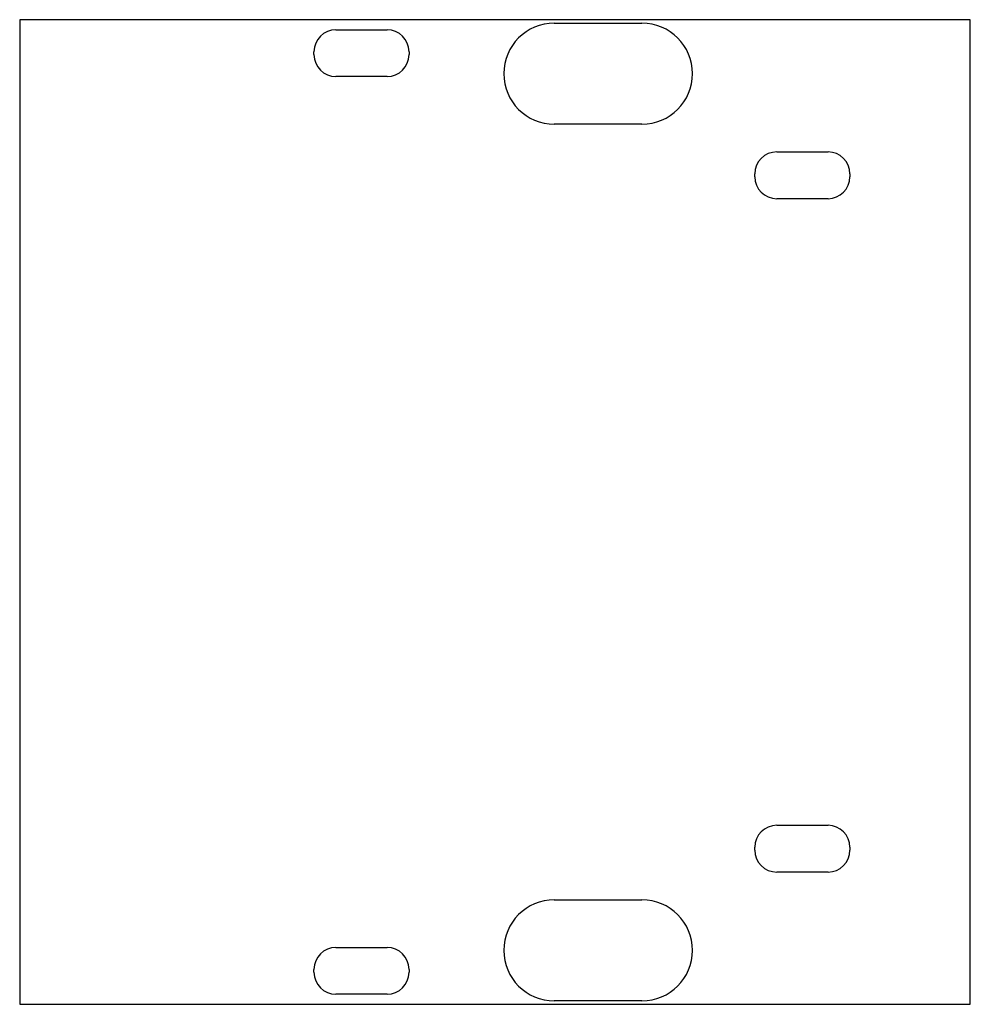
# Model space of a CAD drawing. Header units: millimetres. Extents: x 0 to 65, y 0 to 67.3.
import ezdxf

# ---------------------------------------------------------------- set-up
doc = ezdxf.new("R2010")
doc.units = ezdxf.units.MM
doc.layers.add('Kontur', color=7, linetype='CONTINUOUS')

msp = doc.modelspace()

# ---------------------------------------------------------------- linework, layer by layer
at = {"layer": 'Kontur', "color": 7, "linetype": 'CONTINUOUS'}
for p, q in [((65, 67.32), (0, 67.32)), ((0, 67.32), (0, 67.32)), ((0, 67.32), (0, 0)), ((65, 0), (65, 67.32)), ((65, 67.32), (65, 67.32)), ((36.55, 67.08), (42.55, 67.08)), ((21.62, 66.63), (25.12, 66.63)), ((20.12, 64.93), (20.12, 65.13)), ((26.62, 65.13), (26.62, 64.93)), ((25.12, 63.43), (21.62, 63.43)), ((33.1, 63.63), (33.1, 63.63)), ((46, 63.63), (46, 63.63)), ((42.55, 60.18), (36.55, 60.18)), ((51.77, 58.28), (55.27, 58.28)), ((50.27, 56.58), (50.27, 56.78)), ((56.77, 56.78), (56.77, 56.58)), ((55.27, 55.08), (51.77, 55.08)), ((51.77, 12.24), (55.27, 12.24)), ((50.27, 10.54), (50.27, 10.74)), ((56.77, 10.74), (56.77, 10.54)), ((55.27, 9.04), (51.77, 9.04)), ((36.55, 7.14), (42.55, 7.14)), ((21.62, 3.89), (25.12, 3.89)), ((33.1, 3.69), (33.1, 3.69)), ((46, 3.69), (46, 3.69)), ((20.12, 2.19), (20.12, 2.39)), ((26.62, 2.39), (26.62, 2.19)), ((25.12, 0.69), (21.62, 0.69)), ((0, 0), (0, 0)), ((0, 0), (65, 0)), ((42.55, 0.24), (36.55, 0.24)), ((65, 0), (65, 0))]:
    msp.add_line(p, q, dxfattribs=at)
for centre, radius, start, end in [((36.55, 63.63), 3.45, 450, 180), ((42.55, 63.63), 3.45, 360, 90), ((21.62, 65.13), 1.5, 450, 180), ((25.12, 65.13), 1.5, 360, 90), ((21.62, 64.93), 1.5, 180, -90), ((25.12, 64.93), 1.5, 270, 0), ((36.55, 63.63), 3.45, 180, -90), ((42.55, 63.63), 3.45, 270, 0), ((51.77, 56.78), 1.5, 450, 180), ((55.27, 56.78), 1.5, 360, 90), ((51.77, 56.58), 1.5, 180, -90), ((55.27, 56.58), 1.5, 270, 0), ((51.77, 10.74), 1.5, 450, 180), ((55.27, 10.74), 1.5, 360, 90), ((51.77, 10.54), 1.5, 180, -90), ((55.27, 10.54), 1.5, 270, 0), ((36.55, 3.69), 3.45, 450, 180), ((42.55, 3.69), 3.45, 360, 90), ((21.62, 2.39), 1.5, 450, 180), ((25.12, 2.39), 1.5, 360, 90), ((36.55, 3.69), 3.45, 180, -90), ((42.55, 3.69), 3.45, 270, 0), ((21.62, 2.19), 1.5, 180, -90), ((25.12, 2.19), 1.5, 270, 0)]:
    msp.add_arc(centre, radius, start, end, dxfattribs=at)

doc.saveas('drawing.dxf')
